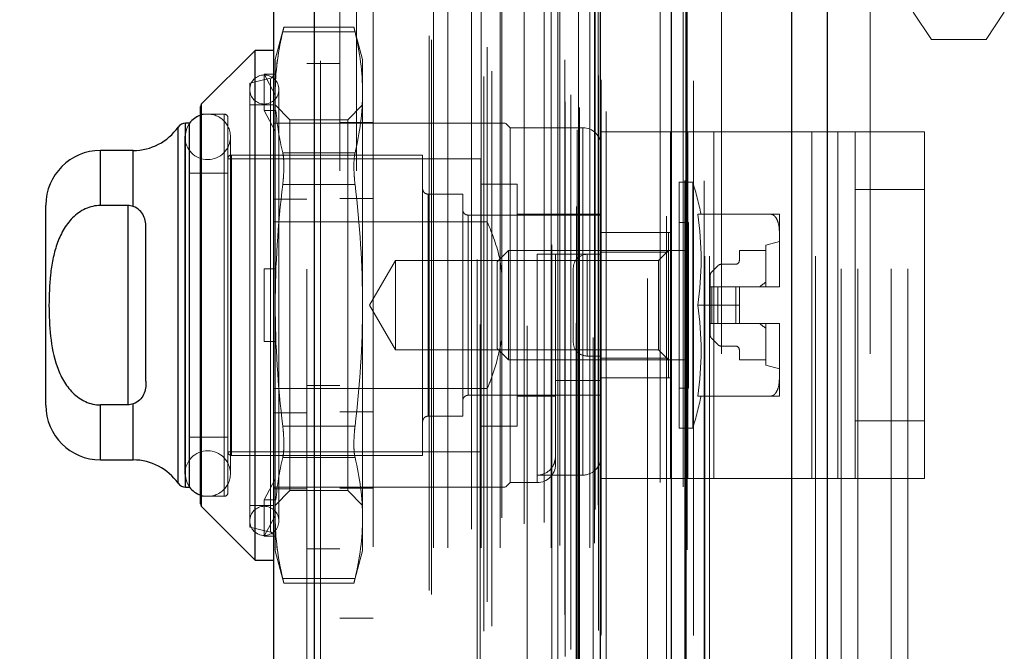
# Model space of a CAD drawing. Header units: inches. Extents: x 0.2 to 10.8, y 0.2 to 8.2.
# Tile 76 of 98: x 5.715 to 5.892, y 3.405 to 3.519. Entities that reach past the tile are written whole.
import ezdxf

# ---------------------------------------------------------------- set-up
doc = ezdxf.new("R2010")
doc.units = ezdxf.units.IN
doc.header["$MEASUREMENT"] = 0
doc.linetypes.add('HIDDEN', pattern=[0.07500000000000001, 0.05, -0.025])
doc.layers.add('DIMENSIONS', color=140, linetype='Continuous')
doc.layers.add('SLD-0', color=179, linetype='Continuous')
doc.styles.add('SLDTEXTSTYLE0', font='TXT', dxfattribs={"width": 0.7})
doc.dimstyles.new('SLDDIMSTYLE0', dxfattribs={"dimtxt": 0.0849609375, "dimasz": 0.13, "dimexe": 0, "dimexo": 0.0625, "dimgap": 0.021240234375, "dimtad": 0, "dimtih": 1, "dimtoh": 1, "dimlfac": 12, "dimrnd": 1e-09, "dimzin": 12, "dimdsep": 46, "dimtxsty": 'SLDTEXTSTYLE0', "dimsah": 1, "dimcen": 0.09, "dimadec": 0, "dimazin": 3, "dimtfac": 1, "dimtofl": 0, "dimtmove": 0, "dimatfit": 3, "dimfxl": 0, "dimfrac": 2, "dimtolj": 1, "dimtzin": 12, "dimarcsym": 0})
doc.dimstyles.new('SLDDIMSTYLE1', dxfattribs={"dimtxt": 0.0849609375, "dimasz": 0.13, "dimexe": 0, "dimexo": 0.0625, "dimgap": 0.021240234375, "dimtad": 0, "dimtih": 1, "dimtoh": 1, "dimlfac": 12, "dimrnd": 1e-09, "dimzin": 12, "dimdsep": 46, "dimtxsty": 'SLDTEXTSTYLE0', "dimsah": 1, "dimcen": 0.09, "dimadec": 0, "dimazin": 3, "dimtfac": 1, "dimtmove": 0, "dimatfit": 0, "dimfxl": 0, "dimfrac": 2, "dimtolj": 1, "dimtzin": 12, "dimarcsym": 0})

# ---------------------------------------------------------------- blocks, each defined once
blk = doc.blocks.new('_D_17')
at = {"layer": 'DIMENSIONS'}
for p, q in [((5.813037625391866, 4.914046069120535), (5.365157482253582, 4.914046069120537)), ((5.490157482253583, 4.914046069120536), (5.490157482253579, 4.137194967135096)), ((5.328583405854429, 3.983144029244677), (5.300053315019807, 3.983144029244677)), ((5.300053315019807, 3.983144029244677), (5.300053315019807, 3.848113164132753)), ((5.651731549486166, 3.983144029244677), (5.680261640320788, 3.983144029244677)), ((5.680261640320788, 3.983144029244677), (5.680261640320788, 3.848113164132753)), ((5.300053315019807, 3.848113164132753), (5.328583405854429, 3.848113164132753)), ((5.680261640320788, 3.848113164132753), (5.651731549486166, 3.848113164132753)), ((5.490157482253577, 3.373712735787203), (5.490157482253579, 3.829093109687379)), ((5.81303762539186, 3.373712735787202), (5.365157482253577, 3.373712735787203))]:
    blk.add_line(p, q, dxfattribs=at)
for points in [[(5.490157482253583, 4.914046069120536), (5.470157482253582, 4.784046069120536), (5.510157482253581, 4.784046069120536)], [(5.490157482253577, 3.373712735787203), (5.510157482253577, 3.503712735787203), (5.470157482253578, 3.503712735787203)]]:
    blk.add_solid(points, dxfattribs=at)
at = {"layer": 'DIMENSIONS', "char_height": 0.08333333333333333, "attachment_point": 1, "style": 'SLDTEXTSTYLE0'}
for s, insert in [('18.48', (5.328583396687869, 4.109586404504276)), ('469.5', (5.328583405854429, 3.955535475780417))]:
    blk.add_mtext(s, dxfattribs=dict(at, insert=insert))
blk = doc.blocks.new('_D_18')
at = {"layer": 'DIMENSIONS'}
for p, q in [((5.782454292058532, 5.029296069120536), (5.003326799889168, 5.029296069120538)), ((5.128326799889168, 5.029296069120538), (5.128326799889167, 4.598430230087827)), ((4.966752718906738, 4.468299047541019), (4.938222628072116, 4.468299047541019)), ((4.938222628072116, 4.468299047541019), (4.938222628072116, 4.333268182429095)), ((5.289900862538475, 4.468299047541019), (5.318430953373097, 4.468299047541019)), ((5.318430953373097, 4.468299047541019), (5.318430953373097, 4.333268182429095)), ((4.938222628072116, 4.333268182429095), (4.966752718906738, 4.333268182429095)), ((5.318430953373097, 4.333268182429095), (5.289900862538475, 4.333268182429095)), ((5.128326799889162, 3.258379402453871), (5.128326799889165, 4.179217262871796)), ((5.782454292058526, 3.258379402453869), (5.003326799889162, 3.258379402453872))]:
    blk.add_line(p, q, dxfattribs=at)
for points in [[(5.128326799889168, 5.029296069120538), (5.108326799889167, 4.899296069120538), (5.148326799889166, 4.899296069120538)], [(5.128326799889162, 3.258379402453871), (5.148326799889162, 3.388379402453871), (5.108326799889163, 3.388379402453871)]]:
    blk.add_solid(points, dxfattribs=at)
at = {"layer": 'DIMENSIONS', "char_height": 0.08333333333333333, "attachment_point": 1, "style": 'SLDTEXTSTYLE0'}
for s, insert in [('21.25', (4.966752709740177, 4.594741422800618)), ('539.8', (4.966752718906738, 4.440690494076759)), ('OPENING', (4.866289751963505, 4.286639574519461))]:
    blk.add_mtext(s, dxfattribs=dict(at, insert=insert))
blk = doc.blocks.new('_D_19')
at = {"layer": 'DIMENSIONS'}
for p, q in [((5.490157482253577, 3.373712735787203), (5.490157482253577, 3.623712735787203)), ((5.81303762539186, 3.373712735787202), (5.365157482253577, 3.373712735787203)), ((5.808407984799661, 3.169962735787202), (5.365157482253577, 3.169962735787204)), ((5.490157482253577, 2.935578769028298), (5.490157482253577, 3.169962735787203)), ((4.969955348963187, 2.935578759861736), (4.941425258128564, 2.935578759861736)), ((4.941425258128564, 2.935578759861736), (4.941425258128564, 2.800547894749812)), ((5.222424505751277, 2.935578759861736), (5.2509545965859, 2.935578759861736)), ((5.2509545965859, 2.935578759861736), (5.2509545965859, 2.800547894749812)), ((5.375588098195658, 2.935578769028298), (5.490157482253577, 2.935578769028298)), ((4.941425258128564, 2.800547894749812), (4.969955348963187, 2.800547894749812)), ((5.2509545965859, 2.800547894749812), (5.222424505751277, 2.800547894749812))]:
    blk.add_line(p, q, dxfattribs=at)
for points in [[(5.490157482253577, 3.373712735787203), (5.510157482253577, 3.503712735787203), (5.470157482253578, 3.503712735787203)], [(5.490157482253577, 3.169962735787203), (5.470157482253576, 3.039962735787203), (5.510157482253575, 3.039962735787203)]]:
    blk.add_solid(points, dxfattribs=at)
at = {"layer": 'DIMENSIONS', "char_height": 0.08333333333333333, "attachment_point": 1, "style": 'SLDTEXTSTYLE0'}
for s, insert in [('2.45', (4.969955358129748, 3.062021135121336)), ('62.1', (4.969955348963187, 2.907970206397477))]:
    blk.add_mtext(s, dxfattribs=dict(at, insert=insert))

msp = doc.modelspace()

# ---------------------------------------------------------------- linework, layer by layer
at = {"layer": 'SLD-0', "linetype": 'Continuous', "lineweight": 25}
for p, q in [((5.854166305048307, 3.175962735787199), (5.854166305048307, 5.120611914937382)), ((5.860530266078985, 5.121792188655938), (5.860530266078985, 3.175962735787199)), ((5.835090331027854, 3.175962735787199), (5.835090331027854, 5.111638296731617)), ((5.832454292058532, 3.175962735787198), (5.832454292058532, 5.111379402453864)), ((5.819651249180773, 3.202067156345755), (5.819651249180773, 5.085675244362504)), ((5.768130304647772, 3.211151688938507), (5.768130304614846, 5.076590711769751)), ((5.760693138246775, 5.073645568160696), (5.760693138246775, 3.214096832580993)), ((5.757412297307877, 3.513064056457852), (5.747761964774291, 3.503413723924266)), ((5.76069313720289, 3.513064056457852), (5.757412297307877, 3.513064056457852)), ((5.757412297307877, 3.421200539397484), (5.757412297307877, 3.513064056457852)), ((5.747569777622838, 3.431314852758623), (5.747569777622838, 3.502949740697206)), ((5.747761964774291, 3.43085087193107), (5.747761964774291, 3.503413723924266)), ((5.745571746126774, 3.499940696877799), (5.74486072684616, 3.499940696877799)), ((5.74486072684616, 3.434323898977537), (5.74486072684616, 3.499940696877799)), ((5.74560127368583, 3.434323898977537), (5.74560127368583, 3.499940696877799)), ((5.743514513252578, 3.435026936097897), (5.743514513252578, 3.499237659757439)), ((5.735437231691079, 3.495019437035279), (5.729525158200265, 3.495019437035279)), ((5.729525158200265, 3.485102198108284), (5.729525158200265, 3.495019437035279)), ((5.735437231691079, 3.484918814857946), (5.735437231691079, 3.495019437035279)), ((5.719682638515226, 3.449087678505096), (5.719682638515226, 3.48517691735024)), ((5.734446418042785, 3.485102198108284), (5.729525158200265, 3.485102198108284)), ((5.734446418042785, 3.485102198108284), (5.734446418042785, 3.449162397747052)), ((5.737727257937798, 3.453444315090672), (5.737727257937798, 3.480820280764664)), ((5.734446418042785, 3.449162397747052), (5.729525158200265, 3.449162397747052)), ((5.729525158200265, 3.439245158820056), (5.729525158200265, 3.449162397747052)), ((5.735437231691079, 3.439245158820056), (5.735437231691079, 3.44934578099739)), ((5.729525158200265, 3.439245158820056), (5.735437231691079, 3.439245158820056)), ((5.74486072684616, 3.434323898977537), (5.745571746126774, 3.434323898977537)), ((5.747761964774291, 3.43085087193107), (5.757412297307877, 3.421200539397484)), ((5.757412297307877, 3.421200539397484), (5.76069313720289, 3.421200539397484))]:
    msp.add_line(p, q, dxfattribs=at)
at = {"layer": 'SLD-0', "linetype": 'HIDDEN', "lineweight": 18}
for p, q in [((5.854166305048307, 3.175962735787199), (5.854166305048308, 5.120611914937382)), ((5.858408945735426, 3.175962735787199), (5.858408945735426, 5.120611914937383)), ((5.858408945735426, 3.175962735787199), (5.858408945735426, 5.120611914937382)), ((5.860530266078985, 5.121792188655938), (5.860530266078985, 3.175962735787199)), ((5.860530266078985, 3.175962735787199), (5.860530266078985, 5.121792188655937)), ((5.860530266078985, 3.175962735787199), (5.860530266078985, 5.121792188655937)), ((5.835090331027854, 3.175962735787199), (5.835090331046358, 5.111638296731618)), ((5.839332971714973, 3.175962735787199), (5.839332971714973, 5.111638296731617)), ((5.839332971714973, 3.175962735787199), (5.839332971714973, 5.111638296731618)), ((5.838454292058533, 3.175962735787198), (5.838454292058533, 5.111379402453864)), ((5.83483610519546, 3.189596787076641), (5.83483610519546, 5.098145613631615)), ((5.81542573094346, 3.198733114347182), (5.81542573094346, 5.089009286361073)), ((5.815425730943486, 3.198733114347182), (5.815425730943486, 5.089009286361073)), ((5.815341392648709, 5.084915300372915), (5.815341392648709, 3.202827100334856)), ((5.81585102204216, 3.202737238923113), (5.815851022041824, 5.085005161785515)), ((5.820693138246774, 3.202067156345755), (5.820693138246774, 5.0856752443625)), ((5.813287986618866, 3.20380176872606), (5.813287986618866, 5.083940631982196)), ((5.831580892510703, 5.083191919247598), (5.831580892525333, 3.204555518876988)), ((5.831580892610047, 5.083190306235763), (5.831580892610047, 3.204563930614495)), ((5.814280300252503, 3.205056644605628), (5.814280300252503, 5.082723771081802)), ((5.819726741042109, 3.207551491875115), (5.819726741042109, 5.08019090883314)), ((5.819753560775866, 3.207761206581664), (5.819753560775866, 5.079981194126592)), ((5.798613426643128, 3.208365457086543), (5.798613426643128, 5.079376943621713)), ((5.800045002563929, 3.209289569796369), (5.800045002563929, 5.078448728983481)), ((5.810890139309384, 5.078036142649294), (5.810890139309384, 3.209714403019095)), ((5.819275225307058, 3.208515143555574), (5.819275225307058, 5.079227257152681)), ((5.819275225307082, 3.208515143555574), (5.819275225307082, 5.079227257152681)), ((5.768130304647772, 5.076590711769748), (5.768130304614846, 3.211151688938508)), ((5.769172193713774, 3.211151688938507), (5.769172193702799, 5.076590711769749)), ((5.769172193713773, 5.076590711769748), (5.769172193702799, 3.211151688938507)), ((5.813256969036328, 3.211348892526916), (5.813256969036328, 5.076393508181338)), ((5.797433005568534, 5.075343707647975), (5.797433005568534, 3.212394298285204)), ((5.766693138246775, 5.073645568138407), (5.766693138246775, 3.214096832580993)), ((5.789180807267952, 3.214970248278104), (5.789180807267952, 5.072772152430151)), ((5.799197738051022, 3.213667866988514), (5.799197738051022, 5.074074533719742)), ((5.788748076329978, 3.215700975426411), (5.788748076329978, 5.072041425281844)), ((5.828144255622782, 5.071889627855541), (5.828144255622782, 3.215828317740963)), ((5.78958140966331, 3.223418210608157), (5.78958140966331, 5.064324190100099)), ((5.789581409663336, 3.223418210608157), (5.789581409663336, 5.064324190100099)), ((5.792113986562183, 3.223418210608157), (5.792113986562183, 5.064324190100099)), ((5.797936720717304, 5.063660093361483), (5.797936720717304, 3.224082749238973)), ((5.798148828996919, 3.223418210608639), (5.798148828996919, 5.064324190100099)), ((5.801593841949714, 3.223418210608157), (5.801593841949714, 5.064324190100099)), ((5.810764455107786, 3.223418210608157), (5.810764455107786, 5.064324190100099)), ((5.811937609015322, 5.064324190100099), (5.811937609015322, 3.223418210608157)), ((5.811937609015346, 3.223418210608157), (5.811937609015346, 5.064324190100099)), ((5.812354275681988, 3.223834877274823), (5.812354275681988, 5.063907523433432)), ((5.815270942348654, 5.063907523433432), (5.815270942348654, 3.223834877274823)), ((5.815687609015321, 3.223418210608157), (5.815687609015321, 5.064324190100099)), ((5.815687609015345, 5.064324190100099), (5.815687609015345, 3.223418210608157)), ((5.817761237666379, 3.223418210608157), (5.817761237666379, 5.064324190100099)), ((5.817761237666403, 3.223418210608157), (5.817761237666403, 5.064324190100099)), ((5.806465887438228, 5.063422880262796), (5.806465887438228, 3.224317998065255)), ((5.818604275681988, 3.224251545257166), (5.818604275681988, 5.063490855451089)), ((5.818604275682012, 3.224251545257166), (5.818604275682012, 5.063490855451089)), ((5.796422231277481, 3.226784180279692), (5.796422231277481, 5.060958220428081)), ((5.805918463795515, 3.227713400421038), (5.805918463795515, 5.060029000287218)), ((5.805918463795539, 3.227713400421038), (5.805918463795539, 5.060029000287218)), ((5.818359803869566, 5.061329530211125), (5.818359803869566, 3.226412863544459)), ((5.801862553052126, 3.228822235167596), (5.801862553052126, 5.058927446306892)), ((5.809473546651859, 3.227959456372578), (5.809473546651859, 5.059771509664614)), ((5.818674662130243, 3.23033139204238), (5.818674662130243, 5.057411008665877)), ((5.818674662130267, 3.23033139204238), (5.818674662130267, 5.057411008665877)), ((5.819221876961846, 3.231104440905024), (5.819221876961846, 5.056637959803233)), ((5.819221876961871, 3.231104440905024), (5.819221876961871, 5.056637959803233)), ((5.834547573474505, 3.23441617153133), (5.834547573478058, 5.053291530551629)), ((5.830413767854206, 3.235194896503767), (5.830413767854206, 5.052547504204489)), ((5.841454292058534, 3.258379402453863), (5.841454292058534, 5.029296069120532)), ((5.841454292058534, 3.258379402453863), (5.841454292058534, 5.029296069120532)), ((5.841454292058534, 3.258379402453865), (5.841454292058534, 5.029296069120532)), ((5.841454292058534, 3.258379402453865), (5.841454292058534, 5.029296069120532)), ((5.7726931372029, 4.991329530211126), (5.7726931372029, 3.29641286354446)), ((5.77569313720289, 3.296412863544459), (5.77569313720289, 4.991329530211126)), ((5.77569313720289, 3.296412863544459), (5.77569313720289, 4.991329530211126)), ((5.775693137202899, 4.991329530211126), (5.775693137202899, 3.296412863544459)), ((5.775693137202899, 4.991329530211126), (5.775693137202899, 3.296412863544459)), ((5.863037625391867, 3.373712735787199), (5.863037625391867, 3.925546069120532)), ((5.863037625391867, 3.373712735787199), (5.863037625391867, 3.925546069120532)), ((5.866037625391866, 3.373712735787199), (5.866037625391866, 3.925546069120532)), ((5.872037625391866, 3.373712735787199), (5.872037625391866, 3.925546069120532)), ((5.875037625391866, 3.373712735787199), (5.875037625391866, 3.925546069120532)), ((5.875037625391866, 3.373712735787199), (5.875037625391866, 3.925546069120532)), ((5.868287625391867, 3.258379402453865), (5.868287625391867, 3.575671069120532)), ((5.77869313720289, 3.523548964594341), (5.77869313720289, 3.410715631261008)), ((5.876039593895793, 3.519926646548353), (5.879320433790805, 3.515005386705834)), ((5.889162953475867, 3.515005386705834), (5.892443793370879, 3.519926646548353)), ((5.762585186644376, 3.517260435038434), (5.761021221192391, 3.511423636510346)), ((5.762378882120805, 3.516381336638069), (5.775411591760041, 3.516381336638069)), ((5.762378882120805, 3.516381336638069), (5.775411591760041, 3.516381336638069)), ((5.775225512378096, 3.517260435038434), (5.762564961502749, 3.517260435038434)), ((5.776769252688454, 3.511423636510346), (5.77520528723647, 3.517260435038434)), ((5.879320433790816, 3.515005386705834), (5.889162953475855, 3.515005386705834)), ((5.761021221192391, 3.508347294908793), (5.761021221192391, 3.511423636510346)), ((5.772693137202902, 3.510704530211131), (5.766693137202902, 3.510704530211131)), ((5.776769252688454, 3.505489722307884), (5.776769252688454, 3.511423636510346)), ((5.760184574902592, 3.508025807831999), (5.756428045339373, 3.507158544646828)), ((5.756428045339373, 3.427106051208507), (5.756428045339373, 3.507158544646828)), ((5.759052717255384, 3.502208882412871), (5.759052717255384, 3.508770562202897)), ((5.759052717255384, 3.508770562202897), (5.761150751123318, 3.508770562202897)), ((5.761021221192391, 3.505077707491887), (5.759052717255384, 3.508770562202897)), ((5.760184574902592, 3.426238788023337), (5.760184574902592, 3.507878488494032)), ((5.761150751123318, 3.508770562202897), (5.761021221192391, 3.508347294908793)), ((5.761021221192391, 3.508347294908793), (5.761021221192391, 3.505077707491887)), ((5.761677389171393, 3.428254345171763), (5.761677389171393, 3.506010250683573)), ((5.776769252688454, 3.467132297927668), (5.776769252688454, 3.505489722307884)), ((5.761021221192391, 3.505077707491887), (5.761021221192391, 3.501785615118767)), ((5.747761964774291, 3.503413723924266), (5.747761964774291, 3.43085087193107)), ((5.76069313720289, 3.503221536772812), (5.756428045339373, 3.503221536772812)), ((5.759052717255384, 3.502208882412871), (5.761150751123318, 3.502208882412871)), ((5.761021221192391, 3.498516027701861), (5.759052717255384, 3.502208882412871)), ((5.763685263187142, 3.500557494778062), (5.761021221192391, 3.503221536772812)), ((5.761150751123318, 3.502208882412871), (5.761021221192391, 3.501785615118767)), ((5.761021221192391, 3.467132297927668), (5.761021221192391, 3.501785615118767)), ((5.776769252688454, 3.503221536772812), (5.774105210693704, 3.500557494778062)), ((5.74486072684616, 3.499940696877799), (5.74486072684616, 3.434323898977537)), ((5.74560127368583, 3.499940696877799), (5.745571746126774, 3.499940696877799)), ((5.751834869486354, 3.501581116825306), (5.747569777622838, 3.501581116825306)), ((5.751834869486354, 3.43268347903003), (5.751834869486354, 3.501581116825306)), ((5.752491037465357, 3.433339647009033), (5.752491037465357, 3.500924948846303)), ((5.766693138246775, 3.499940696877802), (5.760693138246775, 3.499940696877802)), ((5.763685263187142, 3.496079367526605), (5.763685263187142, 3.500557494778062)), ((5.774105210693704, 3.500557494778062), (5.763685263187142, 3.500557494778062)), ((5.799243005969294, 3.499940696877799), (5.766693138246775, 3.499940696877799)), ((5.77869313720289, 3.500090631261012), (5.77269313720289, 3.500090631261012)), ((5.774105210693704, 3.496079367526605), (5.774105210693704, 3.500557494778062)), ((5.799243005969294, 3.482166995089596), (5.799243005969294, 3.499940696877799)), ((5.80334405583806, 3.499120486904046), (5.802523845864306, 3.499940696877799)), ((5.743514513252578, 3.499237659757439), (5.743514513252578, 3.435026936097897)), ((5.80334405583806, 3.43514410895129), (5.80334405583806, 3.499120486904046)), ((5.816467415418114, 3.499120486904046), (5.80334405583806, 3.499120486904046)), ((5.816467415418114, 3.436491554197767), (5.816467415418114, 3.498969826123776)), ((5.819748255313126, 3.435883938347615), (5.819748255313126, 3.498383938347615)), ((5.819748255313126, 3.498383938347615), (5.835375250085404, 3.498383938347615)), ((5.832248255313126, 3.435883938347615), (5.832248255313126, 3.498383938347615)), ((5.835375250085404, 3.435883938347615), (5.835375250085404, 3.498383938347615)), ((5.835375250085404, 3.498383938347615), (5.85776809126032, 3.498383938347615)), ((5.840061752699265, 3.435883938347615), (5.840061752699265, 3.498383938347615)), ((5.85776809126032, 3.435883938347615), (5.85776809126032, 3.498383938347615)), ((5.85776809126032, 3.498383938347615), (5.865581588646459, 3.498383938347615)), ((5.862454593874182, 3.435883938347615), (5.862454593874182, 3.498383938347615)), ((5.865581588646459, 3.498383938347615), (5.878081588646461, 3.498383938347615)), ((5.865581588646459, 3.487967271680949), (5.865581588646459, 3.498383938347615)), ((5.878081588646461, 3.498383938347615), (5.878081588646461, 3.487967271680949)), ((5.744751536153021, 3.497480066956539), (5.744751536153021, 3.436784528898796)), ((5.752953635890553, 3.436784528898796), (5.752953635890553, 3.497480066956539)), ((5.729525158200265, 3.495019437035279), (5.729525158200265, 3.485102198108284)), ((5.735437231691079, 3.495019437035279), (5.735437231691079, 3.484918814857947)), ((5.762378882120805, 3.4945981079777), (5.775411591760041, 3.4945981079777)), ((5.762378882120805, 3.4945981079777), (5.775411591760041, 3.4945981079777)), ((5.763685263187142, 3.433707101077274), (5.763685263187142, 3.496079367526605)), ((5.774105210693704, 3.433707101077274), (5.774105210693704, 3.496079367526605)), ((5.79809471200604, 3.493543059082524), (5.752491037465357, 3.493543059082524)), ((5.75314720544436, 3.440065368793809), (5.75314720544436, 3.494199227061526)), ((5.787596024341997, 3.494199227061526), (5.75314720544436, 3.494199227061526)), ((5.787596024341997, 3.440065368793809), (5.787596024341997, 3.494199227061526)), ((5.79809471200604, 3.440721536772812), (5.79809471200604, 3.493543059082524)), ((5.752491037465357, 3.490918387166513), (5.74560127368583, 3.490918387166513)), ((5.833855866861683, 3.444986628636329), (5.833855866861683, 3.489277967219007)), ((5.836297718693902, 3.489277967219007), (5.833855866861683, 3.489277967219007)), ((5.836297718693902, 3.444986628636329), (5.836297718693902, 3.489277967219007)), ((5.762378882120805, 3.488915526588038), (5.775411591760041, 3.488915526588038)), ((5.762378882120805, 3.488915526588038), (5.775411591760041, 3.488915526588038)), ((5.804656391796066, 3.488949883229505), (5.79809471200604, 3.488949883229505)), ((5.804656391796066, 3.445314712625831), (5.804656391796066, 3.488949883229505)), ((5.865581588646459, 3.446300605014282), (5.865581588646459, 3.487967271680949)), ((5.865581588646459, 3.487967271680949), (5.878081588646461, 3.487967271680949)), ((5.878081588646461, 3.446300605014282), (5.878081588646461, 3.487967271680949)), ((5.766693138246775, 3.486232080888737), (5.760693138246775, 3.486232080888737)), ((5.77869313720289, 3.486382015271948), (5.77269313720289, 3.486382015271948)), ((5.788580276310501, 3.447119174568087), (5.788580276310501, 3.487145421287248)), ((5.794813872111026, 3.487145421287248), (5.788580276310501, 3.487145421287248)), ((5.794813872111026, 3.447119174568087), (5.794813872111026, 3.487145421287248)), ((5.734446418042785, 3.485102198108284), (5.734446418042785, 3.449162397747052)), ((5.799243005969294, 3.482166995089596), (5.76069313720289, 3.482166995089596)), ((5.819748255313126, 3.483372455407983), (5.79579812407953, 3.483372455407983)), ((5.79579812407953, 3.450892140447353), (5.79579812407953, 3.483221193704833)), ((5.819748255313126, 3.483536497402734), (5.804656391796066, 3.483536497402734)), ((5.837186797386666, 3.483536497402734), (5.850323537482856, 3.483536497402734)), ((5.851900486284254, 3.480100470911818), (5.851900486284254, 3.483536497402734)), ((5.83549628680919, 3.482060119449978), (5.833855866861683, 3.482060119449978)), ((5.83549628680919, 3.452204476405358), (5.83549628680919, 3.482060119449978)), ((5.819748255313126, 3.480258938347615), (5.832248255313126, 3.480258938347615)), ((5.831887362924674, 3.48025565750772), (5.819748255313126, 3.48025565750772)), ((5.831887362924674, 3.476698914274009), (5.831887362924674, 3.48025565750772)), ((5.851900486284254, 3.478615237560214), (5.849439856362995, 3.477959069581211)), ((5.851900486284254, 3.470568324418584), (5.851900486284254, 3.480100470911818)), ((5.803060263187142, 3.476974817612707), (5.801047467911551, 3.474962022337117)), ((5.803060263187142, 3.457289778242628), (5.803060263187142, 3.476974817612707)), ((5.83549628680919, 3.476974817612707), (5.803060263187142, 3.476974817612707)), ((5.831887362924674, 3.476974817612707), (5.830110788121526, 3.475198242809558)), ((5.849439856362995, 3.476974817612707), (5.844682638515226, 3.476974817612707)), ((5.844682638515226, 3.476974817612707), (5.844682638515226, 3.47517035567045)), ((5.849439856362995, 3.470413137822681), (5.849439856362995, 3.477959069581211)), ((5.782678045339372, 3.475198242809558), (5.778021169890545, 3.467132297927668)), ((5.782678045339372, 3.459066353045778), (5.782678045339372, 3.475198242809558)), ((5.830110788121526, 3.475198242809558), (5.782678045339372, 3.475198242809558)), ((5.816467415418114, 3.476318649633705), (5.808265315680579, 3.476318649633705)), ((5.808265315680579, 3.476318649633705), (5.808265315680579, 3.435289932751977)), ((5.811546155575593, 3.438424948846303), (5.811546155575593, 3.476318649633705)), ((5.817248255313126, 3.476300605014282), (5.817248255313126, 3.457967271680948)), ((5.817248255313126, 3.476300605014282), (5.819748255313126, 3.476300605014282)), ((5.817248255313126, 3.457967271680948), (5.817248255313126, 3.476300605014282)), ((5.831887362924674, 3.476698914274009), (5.819748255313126, 3.476698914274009)), ((5.830110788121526, 3.459066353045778), (5.830110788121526, 3.475198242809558)), ((5.831887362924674, 3.457565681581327), (5.831887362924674, 3.476698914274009)), ((5.759052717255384, 3.460570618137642), (5.759052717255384, 3.473693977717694)), ((5.759052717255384, 3.473693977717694), (5.761021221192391, 3.473693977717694)), ((5.761150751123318, 3.473693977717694), (5.761021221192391, 3.473693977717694)), ((5.801047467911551, 3.459302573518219), (5.801047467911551, 3.474962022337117)), ((5.814748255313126, 3.473800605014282), (5.814748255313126, 3.460467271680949)), ((5.840785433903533, 3.474225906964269), (5.839721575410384, 3.473162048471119)), ((5.844026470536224, 3.474514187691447), (5.841481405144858, 3.474514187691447)), ((5.839433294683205, 3.472466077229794), (5.839433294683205, 3.470413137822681)), ((5.839433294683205, 3.470413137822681), (5.839433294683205, 3.463851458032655)), ((5.839721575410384, 3.470413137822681), (5.839433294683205, 3.470413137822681)), ((5.840785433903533, 3.470413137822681), (5.839721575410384, 3.470413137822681)), ((5.839721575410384, 3.470413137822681), (5.839721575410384, 3.463851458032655)), ((5.839721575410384, 3.470413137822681), (5.839721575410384, 3.463851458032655)), ((5.841481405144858, 3.470413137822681), (5.840785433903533, 3.470413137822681)), ((5.840785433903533, 3.470413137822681), (5.840785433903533, 3.463851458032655)), ((5.840785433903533, 3.470413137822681), (5.840785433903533, 3.463851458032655)), ((5.841481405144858, 3.470413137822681), (5.841481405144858, 3.463851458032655)), ((5.844026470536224, 3.470413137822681), (5.841481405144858, 3.470413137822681)), ((5.841481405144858, 3.470413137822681), (5.841481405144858, 3.463851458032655)), ((5.844026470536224, 3.470413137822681), (5.844026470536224, 3.463851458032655)), ((5.844682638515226, 3.470413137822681), (5.844026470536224, 3.470413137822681)), ((5.844026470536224, 3.470413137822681), (5.844026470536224, 3.463851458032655)), ((5.844682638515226, 3.470413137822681), (5.851899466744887, 3.470413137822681)), ((5.844682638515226, 3.467132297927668), (5.844682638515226, 3.470413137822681)), ((5.851899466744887, 3.470413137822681), (5.851900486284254, 3.470413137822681)), ((5.851900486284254, 3.470413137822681), (5.851900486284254, 3.470568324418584)), ((5.851900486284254, 3.470568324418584), (5.851900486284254, 3.470413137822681)), ((5.761021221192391, 3.432478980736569), (5.761021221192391, 3.467132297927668)), ((5.776769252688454, 3.428774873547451), (5.776769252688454, 3.467132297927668)), ((5.778021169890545, 3.467132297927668), (5.782678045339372, 3.459066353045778)), ((5.837186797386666, 3.467132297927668), (5.844682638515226, 3.467132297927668)), ((5.844682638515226, 3.467132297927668), (5.844682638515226, 3.463851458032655)), ((5.839721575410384, 3.463851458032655), (5.839433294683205, 3.463851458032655)), ((5.839433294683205, 3.463851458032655), (5.839433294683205, 3.461798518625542)), ((5.840785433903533, 3.463851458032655), (5.839721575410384, 3.463851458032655)), ((5.841481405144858, 3.463851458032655), (5.840785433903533, 3.463851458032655)), ((5.844026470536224, 3.463851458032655), (5.841481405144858, 3.463851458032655)), ((5.844682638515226, 3.463851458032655), (5.844026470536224, 3.463851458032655)), ((5.844682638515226, 3.463851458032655), (5.851899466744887, 3.463851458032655)), ((5.849439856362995, 3.456305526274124), (5.849439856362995, 3.463851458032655)), ((5.851899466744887, 3.463851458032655), (5.851900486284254, 3.463851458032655)), ((5.851900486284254, 3.463696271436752), (5.851900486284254, 3.463851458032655)), ((5.851900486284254, 3.463851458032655), (5.851900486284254, 3.463696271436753)), ((5.851900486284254, 3.454164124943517), (5.851900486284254, 3.463696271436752)), ((5.839721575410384, 3.461102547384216), (5.840785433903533, 3.460038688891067)), ((5.759052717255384, 3.460570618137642), (5.761021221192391, 3.460570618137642)), ((5.761150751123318, 3.460570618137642), (5.761021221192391, 3.460570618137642)), ((5.801047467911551, 3.459302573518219), (5.803060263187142, 3.457289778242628)), ((5.841481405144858, 3.459750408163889), (5.844026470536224, 3.459750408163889)), ((5.844682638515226, 3.459094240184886), (5.844682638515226, 3.457289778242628)), ((5.782678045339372, 3.459066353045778), (5.830110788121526, 3.459066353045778)), ((5.817248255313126, 3.457967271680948), (5.819748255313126, 3.457967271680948)), ((5.831887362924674, 3.457565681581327), (5.819748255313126, 3.457565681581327)), ((5.830110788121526, 3.459066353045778), (5.831887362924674, 3.457289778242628)), ((5.831887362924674, 3.454008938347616), (5.831887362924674, 3.457565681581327)), ((5.803060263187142, 3.457289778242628), (5.83549628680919, 3.457289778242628)), ((5.844682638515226, 3.457289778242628), (5.849439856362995, 3.457289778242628)), ((5.849439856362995, 3.456305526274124), (5.851900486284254, 3.455649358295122)), ((5.819748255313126, 3.454008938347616), (5.832248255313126, 3.454008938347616)), ((5.851900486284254, 3.450728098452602), (5.851900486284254, 3.454164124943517)), ((5.799243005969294, 3.45209760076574), (5.76069313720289, 3.45209760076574)), ((5.772693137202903, 3.452662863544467), (5.766693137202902, 3.452662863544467)), ((5.799243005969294, 3.434323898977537), (5.799243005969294, 3.45209760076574)), ((5.819748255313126, 3.453541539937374), (5.811546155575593, 3.453541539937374)), ((5.833855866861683, 3.452204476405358), (5.83549628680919, 3.452204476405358)), ((5.79579812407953, 3.450892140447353), (5.819748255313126, 3.450892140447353)), ((5.804656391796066, 3.450728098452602), (5.811546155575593, 3.450728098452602)), ((5.837186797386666, 3.450728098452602), (5.850323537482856, 3.450728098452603)), ((5.729525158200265, 3.449162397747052), (5.729525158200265, 3.439245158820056)), ((5.735437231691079, 3.449345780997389), (5.735437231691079, 3.439245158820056)), ((5.766693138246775, 3.447732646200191), (5.760693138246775, 3.447732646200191)), ((5.77869313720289, 3.447882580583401), (5.772693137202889, 3.447882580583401)), ((5.788580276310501, 3.447119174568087), (5.794813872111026, 3.447119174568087)), ((5.762378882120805, 3.445349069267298), (5.775411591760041, 3.445349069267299)), ((5.762378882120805, 3.445349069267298), (5.775411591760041, 3.445349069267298)), ((5.79809471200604, 3.445314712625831), (5.804656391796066, 3.445314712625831)), ((5.833855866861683, 3.444986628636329), (5.836297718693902, 3.444986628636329)), ((5.865581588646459, 3.446300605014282), (5.878081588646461, 3.446300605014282)), ((5.865581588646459, 3.435883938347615), (5.865581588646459, 3.446300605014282)), ((5.878081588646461, 3.446300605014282), (5.878081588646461, 3.435883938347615)), ((5.74560127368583, 3.443346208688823), (5.752491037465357, 3.443346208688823)), ((5.752491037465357, 3.440721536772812), (5.79809471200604, 3.440721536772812)), ((5.75314720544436, 3.440065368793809), (5.787596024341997, 3.440065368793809)), ((5.762378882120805, 3.439666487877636), (5.775411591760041, 3.439666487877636)), ((5.762378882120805, 3.439666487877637), (5.775411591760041, 3.439666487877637)), ((5.816467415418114, 3.436491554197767), (5.808265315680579, 3.436491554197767)), ((5.745571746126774, 3.434323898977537), (5.74560127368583, 3.434323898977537)), ((5.759052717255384, 3.432055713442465), (5.761021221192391, 3.435748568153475)), ((5.799243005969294, 3.434323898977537), (5.76069313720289, 3.434323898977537)), ((5.802523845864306, 3.434323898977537), (5.80334405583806, 3.43514410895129)), ((5.80334405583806, 3.43514410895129), (5.808265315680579, 3.43514410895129)), ((5.819748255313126, 3.435883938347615), (5.835375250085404, 3.435883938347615)), ((5.835375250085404, 3.435883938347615), (5.85776809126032, 3.435883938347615)), ((5.85776809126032, 3.435883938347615), (5.865581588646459, 3.435883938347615)), ((5.865581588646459, 3.435883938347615), (5.878081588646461, 3.435883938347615)), ((5.747569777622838, 3.43268347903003), (5.751834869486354, 3.43268347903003)), ((5.766693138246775, 3.434024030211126), (5.760693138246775, 3.434024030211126)), ((5.761021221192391, 3.431043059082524), (5.763685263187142, 3.433707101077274)), ((5.761150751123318, 3.432055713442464), (5.761021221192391, 3.432478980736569)), ((5.761021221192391, 3.432478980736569), (5.761021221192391, 3.429186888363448)), ((5.763685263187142, 3.433707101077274), (5.774105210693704, 3.433707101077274)), ((5.77869313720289, 3.434173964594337), (5.772693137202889, 3.434173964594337)), ((5.774105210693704, 3.433707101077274), (5.776769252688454, 3.431043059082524)), ((5.756428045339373, 3.431043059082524), (5.76069313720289, 3.431043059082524)), ((5.761150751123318, 3.432055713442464), (5.759052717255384, 3.432055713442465)), ((5.759052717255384, 3.432055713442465), (5.759052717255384, 3.425494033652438)), ((5.759052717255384, 3.425494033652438), (5.761021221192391, 3.429186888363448)), ((5.761021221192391, 3.425917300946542), (5.761021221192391, 3.429186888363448)), ((5.776769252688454, 3.422840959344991), (5.776769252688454, 3.428774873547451)), ((5.756428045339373, 3.427106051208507), (5.760184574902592, 3.426238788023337)), ((5.761150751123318, 3.425494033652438), (5.759052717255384, 3.425494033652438)), ((5.761150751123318, 3.425494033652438), (5.761021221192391, 3.425917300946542)), ((5.761021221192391, 3.422840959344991), (5.761021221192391, 3.425917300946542)), ((5.761021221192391, 3.422840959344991), (5.762585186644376, 3.417004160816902)), ((5.766693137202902, 3.42320453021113), (5.772693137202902, 3.42320453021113)), ((5.77520528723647, 3.417004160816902), (5.776769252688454, 3.422840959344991)), ((5.762378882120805, 3.417883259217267), (5.775411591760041, 3.417883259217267)), ((5.762378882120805, 3.417883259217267), (5.775411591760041, 3.417883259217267)), ((5.762564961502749, 3.417004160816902), (5.775225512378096, 3.417004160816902)), ((5.772693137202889, 3.410715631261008), (5.77869313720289, 3.410715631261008))]:
    msp.add_line(p, q, dxfattribs=at)
at = {"layer": 'SLD-0', "linetype": 'HIDDEN', "lineweight": 18, "flags": 128}
for points in [[(5.838343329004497, 3.189536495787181), (5.838343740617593, 4.136317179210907), (5.838343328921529, 5.098201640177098)], [(5.836443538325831, 3.207593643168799), (5.836443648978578, 4.105255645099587), (5.836443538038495, 5.080137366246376)], [(5.836443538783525, 3.207582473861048), (5.836443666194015, 4.12875704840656), (5.836443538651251, 5.080161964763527)], [(5.828144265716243, 5.071913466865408), (5.828144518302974, 4.104196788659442), (5.828144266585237, 3.215829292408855)], [(5.835272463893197, 3.223037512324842), (5.835273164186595, 4.163702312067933), (5.83527246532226, 5.064704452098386)], [(5.83527246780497, 3.223054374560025), (5.835273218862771, 4.12875704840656), (5.835272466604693, 5.064705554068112)], [(5.828156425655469, 5.06300280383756), (5.828156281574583, 4.151422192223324), (5.828156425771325, 3.224741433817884)], [(5.745571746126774, 3.499940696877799), (5.745063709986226, 3.499049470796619), (5.744751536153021, 3.497480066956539)], [(5.744751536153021, 3.436784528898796), (5.745063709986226, 3.435215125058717), (5.745571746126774, 3.434323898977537)]]:
    msp.add_lwpolyline(points, dxfattribs=at)
at = {"layer": 'SLD-0', "linetype": 'HIDDEN', "lineweight": 18}
for centre, radius, start, end in [((5.759052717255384, 3.506010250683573), 0.00262467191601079, 0, 180), ((5.760036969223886, 3.50866515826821), 0.0006561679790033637, 283.0000000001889, 359.999999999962), ((5.759052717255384, 3.506010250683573), 0.00262467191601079, 180, 0), ((5.748852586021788, 3.497480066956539), 0.004101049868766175, 0, 108.2280527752), ((5.751834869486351, 3.5009249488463), 0.0006561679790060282, 3.102185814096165e-10, 89.99999999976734), ((5.816467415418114, 3.495839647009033), 0.00328083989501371, 0, 90), ((5.748852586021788, 3.497480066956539), 0.00410104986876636, 180, 0), ((5.75314720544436, 3.493543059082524), 0.0006561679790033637, 90, 180), ((5.76271413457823, 3.467132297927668), 0.0768438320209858, 12.32604560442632, 16.74966025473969), ((5.788580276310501, 3.488129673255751), 0.0009842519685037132, 179.9999999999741, 270.0000000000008), ((5.79579812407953, 3.484356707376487), 0.0009842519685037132, 180, 270.0000000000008), ((5.78139476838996, 3.4753343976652), 0.05639170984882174, 351.6367379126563, 8.363262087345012), ((5.817248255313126, 3.473800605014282), 0.002500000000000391, 90, 180), ((5.844026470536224, 3.47517035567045), 0.0006561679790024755, 270.0000000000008, 0), ((5.841481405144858, 3.473529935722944), 0.0009842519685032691, 90, 135.0000000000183), ((5.840417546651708, 3.472466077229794), 0.0009842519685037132, 134.9999999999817, 180), ((5.840277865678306, 3.470567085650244), 0.01162262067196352, 359.2410645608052, 0.006106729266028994), ((5.840277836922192, 3.470567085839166), 0.01162264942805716, 359.2410655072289, 0.006105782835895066), ((5.781394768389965, 3.458930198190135), 0.05639170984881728, 351.6367379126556, 8.363262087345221), ((5.840277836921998, 3.46369751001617), 0.01162264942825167, 359.9938942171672, 0.7589344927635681), ((5.840277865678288, 3.463697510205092), 0.01162262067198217, 359.993893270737, 0.758935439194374), ((5.840417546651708, 3.461798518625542), 0.0009842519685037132, 179.9999999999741, 225.0000000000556), ((5.817248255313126, 3.460467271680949), 0.002500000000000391, 180, 270.0000000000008), ((5.841481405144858, 3.460734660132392), 0.0009842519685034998, 225.0000000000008, 270.0000000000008), ((5.844026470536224, 3.459094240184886), 0.0006561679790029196, 0, 90), ((5.79579812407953, 3.44990788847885), 0.0009842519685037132, 90, 180.0000000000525), ((5.76271413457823, 3.467132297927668), 0.0768438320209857, 343.2503397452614, 347.6739543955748), ((5.788580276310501, 3.446134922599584), 0.0009842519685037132, 90, 180.0000000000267), ((5.748852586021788, 3.436784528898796), 0.00410104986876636, 0, 180), ((5.75314720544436, 3.440721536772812), 0.0006561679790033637, 180, 270.0000000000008), ((5.808265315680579, 3.438424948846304), 0.003280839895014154, 270.0000000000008, 359.9999999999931), ((5.748852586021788, 3.436784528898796), 0.004101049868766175, 251.7719472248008, 0), ((5.751834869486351, 3.433339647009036), 0.0006561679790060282, 270.0000000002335, 359.9999999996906), ((5.759052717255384, 3.428254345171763), 0.00262467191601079, 0, 180), ((5.759052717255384, 3.428254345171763), 0.00262467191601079, 180, 0), ((5.760036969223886, 3.425599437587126), 0.0006561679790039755, 7.755464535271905e-11, 76.99999999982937)]:
    msp.add_arc(centre, radius, start, end, dxfattribs=at)
at = {"layer": 'SLD-0', "linetype": 'Continuous', "lineweight": 25}
for centre, radius, start, end in [((5.748225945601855, 3.502949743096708), 0.0006561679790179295, 135.0000000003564, 179.9999999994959), ((5.74486072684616, 3.498300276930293), 0.001640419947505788, 90, 145.1500954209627), ((5.748852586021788, 3.497480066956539), 0.004101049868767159, 108.2280527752, 143.1301023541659), ((5.735437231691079, 3.504861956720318), 0.009842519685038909, 270.0000000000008, 325.1500954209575), ((5.729525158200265, 3.485176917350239), 0.009842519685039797, 90, 179.9999999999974), ((5.729525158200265, 3.449087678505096), 0.009842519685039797, 180.0000000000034, 270.0000000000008), ((5.735437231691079, 3.429402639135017), 0.009842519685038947, 34.84990457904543, 90), ((5.74486072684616, 3.435964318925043), 0.001640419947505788, 214.8499045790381, 270.0000000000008), ((5.748852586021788, 3.436784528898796), 0.004101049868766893, 216.8698976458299, 251.7719472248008), ((5.748225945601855, 3.431314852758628), 0.0006561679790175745, 180.0000000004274, 224.9999999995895)]:
    msp.add_arc(centre, radius, start, end, dxfattribs=at)
at = {"layer": 'SLD-0', "linetype": 'HIDDEN', "lineweight": 18}
for points in [[(5.761021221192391, 3.505489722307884), (5.761021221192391, 3.509134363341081), (5.761523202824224, 3.512763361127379), (5.762378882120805, 3.516381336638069)], [(5.761150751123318, 3.508770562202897), (5.761350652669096, 3.511315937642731), (5.761780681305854, 3.513852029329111), (5.762378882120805, 3.516381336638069)], [(5.776769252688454, 3.505489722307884), (5.776769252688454, 3.50913436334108), (5.776267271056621, 3.512763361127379), (5.775411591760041, 3.516381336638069)], [(5.775411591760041, 3.4945981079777), (5.776267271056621, 3.498216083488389), (5.776769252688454, 3.501845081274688), (5.776769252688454, 3.505489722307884)], [(5.762378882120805, 3.4945981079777), (5.761780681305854, 3.497127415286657), (5.761350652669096, 3.499663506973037), (5.761150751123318, 3.502208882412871)], [(5.762378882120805, 3.488915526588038), (5.761523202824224, 3.481679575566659), (5.761021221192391, 3.474421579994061), (5.761021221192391, 3.467132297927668)], [(5.776769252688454, 3.467132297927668), (5.776769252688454, 3.474421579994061), (5.776267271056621, 3.481679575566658), (5.775411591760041, 3.488915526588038)], [(5.849439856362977, 3.471267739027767), (5.849048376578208, 3.470987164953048), (5.84865920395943, 3.470703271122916), (5.848274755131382, 3.47041313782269)], [(5.761021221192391, 3.467132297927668), (5.761021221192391, 3.459843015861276), (5.761523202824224, 3.452585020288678), (5.762378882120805, 3.445349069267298)], [(5.775411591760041, 3.4453490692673), (5.776267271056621, 3.452585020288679), (5.776769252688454, 3.459843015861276), (5.776769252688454, 3.467132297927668)], [(5.848274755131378, 3.46385145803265), (5.848659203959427, 3.463561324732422), (5.849048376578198, 3.463277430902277), (5.849439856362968, 3.462996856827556)], [(5.762378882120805, 3.439666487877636), (5.761780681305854, 3.437137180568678), (5.761350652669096, 3.434601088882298), (5.761150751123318, 3.432055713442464)], [(5.776769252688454, 3.428774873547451), (5.776769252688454, 3.432419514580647), (5.776267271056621, 3.436048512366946), (5.775411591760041, 3.439666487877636)], [(5.762378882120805, 3.417883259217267), (5.761523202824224, 3.421501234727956), (5.761021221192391, 3.425130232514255), (5.761021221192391, 3.428774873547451)], [(5.775411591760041, 3.417883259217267), (5.776267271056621, 3.421501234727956), (5.776769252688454, 3.425130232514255), (5.776769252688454, 3.428774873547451)], [(5.761150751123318, 3.425494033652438), (5.761350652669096, 3.422948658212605), (5.761780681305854, 3.420412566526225), (5.762378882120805, 3.417883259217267)]]:
    msp.add_open_spline(points, degree=3, dxfattribs=at)
for points, knots in [([(5.762564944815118, 3.517173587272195), (5.762569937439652, 3.517195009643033), (5.762586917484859, 3.517267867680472), (5.762488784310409, 3.516846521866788), (5.762393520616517, 3.516443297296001), (5.762378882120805, 3.516381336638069)], [0, 0, 0, 0, 0.2606228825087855, 0.8863851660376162, 1, 1, 1, 1]), ([(5.775411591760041, 3.516381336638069), (5.775335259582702, 3.516706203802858), (5.775214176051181, 3.517221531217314), (5.775222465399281, 3.517186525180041), (5.775225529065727, 3.517173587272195)], [0, 0, 0, 0, 0.6304092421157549, 1, 1, 1, 1]), ([(5.802431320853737, 3.499940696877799), (5.802376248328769, 3.499940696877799), (5.802252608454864, 3.499940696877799), (5.800833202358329, 3.499940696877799), (5.799616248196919, 3.499940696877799), (5.799243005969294, 3.499940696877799)], [0, 0, 0, 0, 0.3576770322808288, 0.8029982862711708, 1, 1, 1, 1]), ([(5.762378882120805, 3.4945981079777), (5.762446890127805, 3.494310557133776), (5.762497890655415, 3.493964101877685), (5.76256743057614, 3.493154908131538), (5.762585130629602, 3.492693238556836), (5.762585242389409, 3.491704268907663), (5.76256747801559, 3.491163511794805), (5.762498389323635, 3.490061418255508), (5.762446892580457, 3.48949064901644), (5.762378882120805, 3.488915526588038)], [0, 0, 0, 0, 0.25, 0.25, 0.5, 0.5, 0.75, 0.75, 1, 1, 1, 1]), ([(5.775411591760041, 3.488915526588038), (5.77534358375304, 3.489490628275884), (5.77529258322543, 3.490054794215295), (5.775223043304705, 3.491161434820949), (5.775205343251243, 3.491699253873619), (5.775205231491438, 3.492688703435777), (5.775222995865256, 3.493153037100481), (5.77529208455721, 3.493959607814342), (5.775343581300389, 3.494310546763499), (5.775411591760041, 3.4945981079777)], [0, 0, 0, 0, 0.25, 0.25, 0.5, 0.5, 0.75, 0.75, 1, 1, 1, 1]), ([(5.799243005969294, 3.482166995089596), (5.800139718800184, 3.479968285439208), (5.801380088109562, 3.476926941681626), (5.801757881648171, 3.473682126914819), (5.801862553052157, 3.472783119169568)], [0, 0, 0, 0, 0.7229401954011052, 1, 1, 1, 1]), ([(5.851900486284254, 3.480100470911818), (5.851900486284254, 3.48076169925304), (5.851855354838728, 3.481423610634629), (5.851567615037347, 3.482385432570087), (5.851434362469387, 3.482700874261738), (5.851125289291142, 3.483114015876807), (5.851000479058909, 3.483244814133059), (5.850697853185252, 3.483450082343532), (5.850517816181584, 3.483523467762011), (5.850323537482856, 3.483536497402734)], [0, 0, 0, 0, 0.4999999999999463, 0.4999999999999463, 0.7499999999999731, 0.7499999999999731, 0.8749999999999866, 0.8749999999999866, 1, 1, 1, 1]), ([(5.850323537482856, 3.483536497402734), (5.850517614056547, 3.483536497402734), (5.85069764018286, 3.483536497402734), (5.850999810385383, 3.483536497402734), (5.85112404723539, 3.483536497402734), (5.851436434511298, 3.483536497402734), (5.851568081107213, 3.483536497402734), (5.851855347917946, 3.483536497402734), (5.851900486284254, 3.483536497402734), (5.851900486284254, 3.483536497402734)], [0, 0, 0, 0, 0.1249999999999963, 0.1249999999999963, 0.2499999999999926, 0.2499999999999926, 0.4999999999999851, 0.4999999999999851, 1, 1, 1, 1]), ([(5.816467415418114, 3.476318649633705), (5.816911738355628, 3.476318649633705), (5.817348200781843, 3.476318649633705), (5.818152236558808, 3.476318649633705), (5.818517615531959, 3.476318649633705), (5.819115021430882, 3.476318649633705), (5.81935190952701, 3.476318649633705), (5.819666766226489, 3.476318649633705), (5.819748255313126, 3.476318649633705), (5.819748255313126, 3.476318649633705)], [0, 0, 0, 0, 0.25, 0.25, 0.5, 0.5, 0.75, 0.75, 1, 1, 1, 1]), ([(5.801862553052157, 3.460843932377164), (5.801425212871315, 3.458855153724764), (5.800768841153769, 3.455870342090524), (5.799624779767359, 3.453041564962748), (5.799243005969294, 3.45209760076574)], [0, 0, 0, 0, 0.6662995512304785, 1, 1, 1, 1]), ([(5.850323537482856, 3.450728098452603), (5.850517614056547, 3.450741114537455), (5.850697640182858, 3.450814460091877), (5.850999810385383, 3.45101923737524), (5.851124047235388, 3.451148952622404), (5.851436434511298, 3.451566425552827), (5.851568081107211, 3.451880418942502), (5.851855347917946, 3.452841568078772), (5.851900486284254, 3.453503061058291), (5.851900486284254, 3.454164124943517)], [0, 0, 0, 0, 0.1250000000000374, 0.1250000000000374, 0.2500000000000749, 0.2500000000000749, 0.5000000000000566, 0.5000000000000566, 1, 1, 1, 1]), ([(5.851900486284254, 3.450728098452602), (5.851900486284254, 3.450728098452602), (5.851855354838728, 3.450728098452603), (5.851567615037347, 3.450728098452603), (5.851434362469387, 3.450728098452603), (5.851125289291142, 3.450728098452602), (5.851000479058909, 3.450728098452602), (5.850697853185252, 3.450728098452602), (5.850517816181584, 3.450728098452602), (5.850323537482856, 3.450728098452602)], [0, 0, 0, 0, 0.499999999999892, 0.499999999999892, 0.7499999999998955, 0.7499999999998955, 0.8749999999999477, 0.8749999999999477, 1, 1, 1, 1]), ([(5.762378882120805, 3.445349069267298), (5.762446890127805, 3.444773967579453), (5.762497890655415, 3.444209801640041), (5.76256743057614, 3.443103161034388), (5.762585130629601, 3.442565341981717), (5.762585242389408, 3.44157589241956), (5.76256747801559, 3.441111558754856), (5.762498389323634, 3.440304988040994), (5.762446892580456, 3.439954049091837), (5.762378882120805, 3.439666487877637)], [0, 0, 0, 0, 0.25, 0.25, 0.5, 0.5, 0.75, 0.75, 1, 1, 1, 1]), ([(5.775411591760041, 3.439666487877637), (5.77534358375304, 3.43995403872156), (5.77529258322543, 3.440300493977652), (5.775223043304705, 3.4411096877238), (5.775205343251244, 3.441571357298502), (5.775205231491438, 3.442560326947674), (5.775222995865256, 3.443101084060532), (5.775292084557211, 3.444203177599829), (5.775343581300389, 3.444773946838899), (5.775411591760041, 3.4453490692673)], [0, 0, 0, 0, 0.25, 0.25, 0.5, 0.5, 0.75, 0.75, 1, 1, 1, 1]), ([(5.811546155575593, 3.439934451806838), (5.811546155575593, 3.439490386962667), (5.811466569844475, 3.439055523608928), (5.811149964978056, 3.438230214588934), (5.810915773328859, 3.437851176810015), (5.810016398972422, 3.436884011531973), (5.809154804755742, 3.436491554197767), (5.808265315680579, 3.436491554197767)], [0, 0, 0, 0, 0.2500000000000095, 0.2500000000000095, 0.500000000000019, 0.500000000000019, 1, 1, 1, 1]), ([(5.819748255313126, 3.439934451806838), (5.819748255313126, 3.439490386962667), (5.819668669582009, 3.439055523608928), (5.819352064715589, 3.438230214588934), (5.819117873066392, 3.437851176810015), (5.818218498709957, 3.436884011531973), (5.817356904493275, 3.436491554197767), (5.816467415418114, 3.436491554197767)], [0, 0, 0, 0, 0.2499999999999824, 0.2499999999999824, 0.4999999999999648, 0.4999999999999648, 1, 1, 1, 1]), ([(5.802431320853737, 3.434323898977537), (5.802376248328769, 3.434323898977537), (5.802252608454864, 3.434323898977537), (5.800833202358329, 3.434323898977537), (5.799616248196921, 3.434323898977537), (5.799243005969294, 3.434323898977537)], [0, 0, 0, 0, 0.3576770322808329, 0.8029982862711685, 1, 1, 1, 1]), ([(5.762378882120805, 3.417883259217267), (5.762455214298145, 3.417558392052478), (5.762576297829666, 3.417043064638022), (5.762568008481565, 3.417078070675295), (5.762564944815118, 3.41709100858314)], [0, 0, 0, 0, 0.6304092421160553, 1, 1, 1, 1]), ([(5.775225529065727, 3.41709100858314), (5.775220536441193, 3.417069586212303), (5.775203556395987, 3.416996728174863), (5.775301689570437, 3.417418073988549), (5.775396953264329, 3.417821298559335), (5.775411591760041, 3.417883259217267)], [0, 0, 0, 0, 0.2606228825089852, 0.8863851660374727, 1, 1, 1, 1])]:
    msp.add_open_spline(points, degree=3, knots=knots, dxfattribs=at)
at = {"layer": 'SLD-0', "linetype": 'Continuous', "lineweight": 25}
for points, knots in [([(5.729525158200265, 3.485102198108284), (5.729050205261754, 3.485102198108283), (5.728585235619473, 3.485049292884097), (5.727673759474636, 3.484845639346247), (5.727222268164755, 3.48469219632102), (5.726366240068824, 3.484300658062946), (5.725962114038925, 3.48406435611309), (5.725196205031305, 3.483519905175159), (5.724834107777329, 3.483210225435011), (5.723840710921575, 3.48221803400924), (5.723281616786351, 3.481456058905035), (5.722346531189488, 3.479827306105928), (5.721975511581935, 3.478973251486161), (5.721366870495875, 3.477210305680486), (5.721129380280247, 3.476295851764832), (5.72075899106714, 3.474468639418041), (5.72062411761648, 3.473551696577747), (5.720319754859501, 3.470794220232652), (5.72024442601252, 3.468947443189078), (5.720246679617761, 3.465243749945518), (5.720324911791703, 3.46337849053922), (5.720743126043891, 3.459682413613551), (5.72108751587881, 3.45783581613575), (5.722006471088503, 3.455216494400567), (5.722383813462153, 3.454361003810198), (5.723323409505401, 3.452748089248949), (5.723879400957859, 3.451999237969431), (5.72521395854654, 3.45068425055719), (5.725962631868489, 3.450145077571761), (5.727242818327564, 3.44956480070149), (5.727688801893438, 3.449414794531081), (5.728591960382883, 3.449214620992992), (5.729053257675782, 3.449162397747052), (5.729525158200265, 3.449162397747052)], [0, 0, 0, 0, 0.03124999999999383, 0.03124999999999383, 0.06249999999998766, 0.06249999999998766, 0.09374999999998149, 0.09374999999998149, 0.1249999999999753, 0.1249999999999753, 0.1874999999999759, 0.1874999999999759, 0.2499999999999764, 0.2499999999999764, 0.312499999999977, 0.312499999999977, 0.3749999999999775, 0.3749999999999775, 0.4999999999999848, 0.4999999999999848, 0.6249999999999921, 0.6249999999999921, 0.7499999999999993, 0.7499999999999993, 0.8125000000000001, 0.8125000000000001, 0.8750000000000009, 0.8750000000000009, 0.9375000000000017, 0.9375000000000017, 0.9687500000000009, 0.9687500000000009, 1, 1, 1, 1]), ([(5.737727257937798, 3.480820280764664), (5.737727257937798, 3.481255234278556), (5.737701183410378, 3.481676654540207), (5.73756952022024, 3.482487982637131), (5.737462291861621, 3.482882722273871), (5.737125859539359, 3.483608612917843), (5.736892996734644, 3.483943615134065), (5.736276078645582, 3.484511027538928), (5.735887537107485, 3.484746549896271), (5.735437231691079, 3.484918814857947)], [0, 0, 0, 0, 0.25, 0.25, 0.5, 0.5, 0.75, 0.75, 1, 1, 1, 1]), ([(5.737727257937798, 3.453444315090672), (5.737727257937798, 3.45300936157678), (5.737701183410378, 3.452587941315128), (5.73756952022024, 3.451776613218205), (5.737462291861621, 3.451381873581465), (5.737125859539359, 3.450655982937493), (5.736892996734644, 3.450320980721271), (5.736276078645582, 3.449753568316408), (5.735887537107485, 3.449518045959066), (5.735437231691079, 3.44934578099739)], [0, 0, 0, 0, 0.25, 0.25, 0.5, 0.5, 0.75, 0.75, 1, 1, 1, 1])]:
    msp.add_open_spline(points, degree=3, knots=knots, dxfattribs=at)
for points in [[(5.735437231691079, 3.484918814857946), (5.735128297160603, 3.485036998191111), (5.734791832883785, 3.485102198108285), (5.734446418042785, 3.485102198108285)], [(5.735437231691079, 3.44934578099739), (5.735128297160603, 3.449227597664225), (5.734791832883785, 3.44916239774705), (5.734446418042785, 3.44916239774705)]]:
    msp.add_open_spline(points, degree=3, dxfattribs=at)

# ---------------------------------------------------------------- dimensions: what is measured, and where the dimension line sits
at = {"layer": 'DIMENSIONS'}
dim = msp.add_linear_dim(base=(5.128326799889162, 3.258379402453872), p1=(5.832454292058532, 5.029296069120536), p2=(5.832454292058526, 3.258379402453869), angle=90.0000000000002, text='<>\\POPENING', dimstyle='SLDDIMSTYLE0', dxfattribs=at)
dim.commit()
dim.dimension.update_dxf_attribs({"geometry": '_D_18', "text_midpoint": (5.128326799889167, 4.388823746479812), "dimtype": 160})
for base, p1, dimstyle, picture, middle in [((5.490157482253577, 3.373712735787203), (5.863037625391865, 4.914046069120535), 'SLDDIMSTYLE0', '_D_17', (5.490157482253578, 3.983144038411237)), ((5.490157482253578, 3.373712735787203), (5.858407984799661, 3.169962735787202), 'SLDDIMSTYLE1', '_D_19', (5.490157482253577, 2.935578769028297))]:
    dim = msp.add_linear_dim(base=base, p1=p1, p2=(5.863037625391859, 3.373712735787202), angle=90.0000000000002, dimstyle=dimstyle, dxfattribs=at)
    dim.commit()
    dim.dimension.update_dxf_attribs({"geometry": picture, "text_midpoint": middle, "dimtype": 160})

doc.saveas('drawing.dxf')
